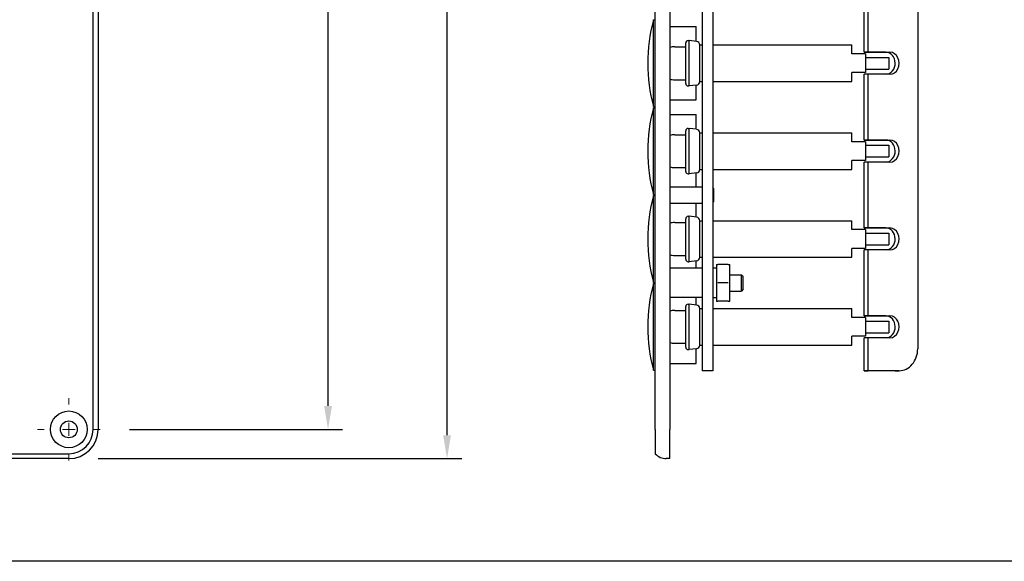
# Model space of a CAD drawing. Header units: inches. Extents: x 0 to 33.1, y 0 to 21.1.
# Tile 2 of 22: x 8.8 to 17.2, y 0.3 to 5. Entities that reach past the tile are written whole.
import ezdxf

# ---------------------------------------------------------------- set-up
doc = ezdxf.new("R2010")
doc.units = ezdxf.units.IN
doc.header["$LTSCALE"] = 0.5
doc.header["$MEASUREMENT"] = 0
doc.linetypes.add('CENTER', pattern=[2, 1.25, -0.25, 0.25, -0.25])
for name, color, linetype, lineweight in [('AM_7', 4, 'CENTER', 15), ('AM_REFDIM', 4, 'Continuous', 15), ('AM_VIS', 7, 'Continuous', 30)]:
    doc.layers.add(name, color=color, linetype=linetype, lineweight=lineweight)
doc.layers.add('FORMAT', color=112, linetype='Continuous')
doc.styles.get("Standard").update_dxf_attribs({"font": 'simplex.shx'})
doc.dimstyles.new('3PL NO CL$0', dxfattribs={"dimtxt": 0.1, "dimasz": 0.1, "dimexe": 0.0625, "dimexo": 0.125, "dimgap": 0.09, "dimtad": 0, "dimtih": 1, "dimtoh": 1, "dimdec": 3, "dimzin": 4, "dimdsep": 46, "dimtxsty": 'Standard', "dimcen": 0, "dimclrd": 256, "dimclre": 256, "dimclrt": 256, "dimadec": 0, "dimazin": 0, "dimtfac": 1, "dimtdec": 3, "dimtofl": 0, "dimtmove": 0, "dimatfit": 3, "dimfxl": 1, "dimtolj": 1, "dimtzin": 0, "dimarcsym": 0})

# ---------------------------------------------------------------- blocks, each defined once
blk = doc.blocks.new('*D2')
at = {"layer": 'AM_REFDIM', "lineweight": -2}
for p, q in [((9.4224, 16.2061), (12.5279, 16.2061)), ((12.4029, 16.0061), (12.4029, 9.0595)), ((12.4029, 1.4061), (12.4029, 8.4995)), ((9.4224, 1.2061), (12.5279, 1.2061))]:
    blk.add_line(p, q, dxfattribs=at)
at = {"layer": 'AM_REFDIM'}
for points in [[(12.3696, 16.0061), (12.4363, 16.0061), (12.4029, 16.2061)], [(12.3696, 1.4061), (12.4363, 1.4061), (12.4029, 1.2061)]]:
    blk.add_solid(points, dxfattribs=at)
at = {"layer": 'Defpoints', "color": 0}
for p in [(9.1724, 16.2061), (9.1724, 1.2061), (12.4029, 1.2061)]:
    blk.add_point(p, dxfattribs=at)
at = {"layer": 'AM_REFDIM', "insert": (12.4029, 8.7795), "char_height": 0.2, "attachment_point": 5}
blk.add_mtext('\\A1;15.00', dxfattribs=at)
blk = doc.blocks.new('*D4')
at = {"layer": 'AM_REFDIM', "lineweight": -2}
for p, q in [((9.6894, 15.9561), (11.5112, 15.9561)), ((11.3862, 15.7561), (11.3862, 10.5704)), ((11.3862, 1.6561), (11.3862, 10.0104)), ((9.6894, 1.4561), (11.5112, 1.4561))]:
    blk.add_line(p, q, dxfattribs=at)
at = {"layer": 'AM_REFDIM'}
for points in [[(11.3529, 15.7561), (11.4196, 15.7561), (11.3862, 15.9561)], [(11.3529, 1.6561), (11.4196, 1.6561), (11.3862, 1.4561)]]:
    blk.add_solid(points, dxfattribs=at)
at = {"layer": 'Defpoints', "color": 0}
for p in [(9.4394, 15.9561), (9.4394, 1.4561), (11.3862, 1.4561)]:
    blk.add_point(p, dxfattribs=at)
at = {"layer": 'AM_REFDIM', "insert": (11.3862, 10.2904), "char_height": 0.2, "attachment_point": 5}
blk.add_mtext('\\A1;2X 14.500', dxfattribs=at)

msp = doc.modelspace()

# ---------------------------------------------------------------- linework, layer by layer
at = {"layer": 'AM_7'}
for p, q in [((9.1724, 1.6671), (9.1724, 1.7231)), ((8.9054, 1.4561), (8.9614, 1.4561)), ((9.1174, 1.4561), (9.2274, 1.4561)), ((9.1724, 1.4011), (9.1724, 1.5111)), ((9.3834, 1.4561), (9.4394, 1.4561)), ((9.1724, 1.1891), (9.1724, 1.2451))]:
    msp.add_line(p, q, dxfattribs=at)
at = {"layer": 'AM_VIS', "color": 203}
for p, q in [((9.3801, 1.4561), (9.3801, 15.9561)), ((9.4224, 15.9561), (9.4224, 1.4561)), ((14.1814, 1.4561), (14.1814, 15.9561)), ((14.3064, 15.9561), (14.3064, 1.4561)), ((14.3064, 3.5251), (14.5819, 3.5251)), ((14.6814, 3.5101), (14.6719, 3.5195)), ((14.6814, 3.4021), (14.6814, 3.5101)), ((14.3064, 3.3871), (14.5819, 3.3871)), ((14.6814, 3.4021), (14.6719, 3.3927)), ((14.8169, 2.7751), (14.9164, 2.7751)), ((14.9164, 2.6371), (14.9164, 2.7751)), ((14.9314, 2.7601), (14.9164, 2.7751)), ((14.9314, 2.6521), (14.9314, 2.7601)), ((14.8169, 2.6371), (14.9164, 2.6371)), ((14.9314, 2.6521), (14.9164, 2.6371)), ((14.1814, 1.4561), (14.1814, 1.2484)), ((14.3064, 1.2061), (14.3064, 1.4561)), ((4.4224, 1.2484), (9.1724, 1.2484)), ((9.1724, 1.2061), (4.4224, 1.2061)), ((14.3064, 1.2061), (14.2751, 1.2061))]:
    msp.add_line(p, q, dxfattribs=at)
at = {"layer": 'AM_VIS', "color": 161}
for p, q in [((14.5819, 15.4561), (14.5819, 1.9561)), ((14.6719, 15.4561), (14.6719, 1.9561)), ((14.6719, 1.9561), (14.5819, 1.9561))]:
    msp.add_line(p, q, dxfattribs=at)
at = {"layer": 'AM_VIS', "color": 31}
for p, q in [((16.4231, 13.7689), (16.4231, 2.144)), ((15.9665, 4.6754), (15.9665, 5.2379)), ((16.0008, 4.6755), (16.0008, 5.238)), ((15.9665, 4.6754), (16.0008, 4.6755)), ((16.1512, 4.6753), (15.9665, 4.6754)), ((16.0008, 4.6755), (16.1855, 4.6753)), ((16.0008, 4.488), (15.9665, 4.4879)), ((15.9665, 3.9254), (15.9665, 4.4879)), ((16.0008, 3.9255), (16.0008, 4.488)), ((16.1855, 4.4878), (16.0008, 4.488)), ((15.9665, 3.9254), (16.0008, 3.9255)), ((16.1512, 3.9253), (15.9665, 3.9254)), ((16.0008, 3.9255), (16.1855, 3.9253)), ((16.0008, 3.738), (15.9665, 3.7379)), ((15.9665, 3.1754), (15.9665, 3.7379)), ((16.0008, 3.1755), (16.0008, 3.738)), ((16.1855, 3.7378), (16.0008, 3.738)), ((15.9665, 3.1754), (16.0008, 3.1755)), ((16.1512, 3.1753), (15.9665, 3.1754)), ((16.0008, 3.1755), (16.1855, 3.1753)), ((16.0008, 2.988), (15.9665, 2.9879)), ((15.9665, 2.4254), (15.9665, 2.9879)), ((16.0008, 2.4255), (16.0008, 2.988)), ((16.1855, 2.9878), (16.0008, 2.988)), ((15.9665, 2.4254), (16.0008, 2.4255)), ((16.1512, 2.4253), (15.9665, 2.4254)), ((16.0008, 2.4255), (16.1855, 2.4253)), ((16.0008, 2.238), (15.9665, 2.2379)), ((15.9665, 1.9567), (15.9665, 2.2379)), ((16.0008, 1.9567), (16.0008, 2.238)), ((16.1855, 2.2378), (16.0008, 2.238)), ((16.2304, 1.9565), (15.9665, 1.9567)), ((15.9665, 1.9567), (16.0008, 1.9567)), ((16.2647, 1.9566), (16.0008, 1.9567)), ((16.2307, 1.9565), (16.265, 1.9566))]:
    msp.add_line(p, q, dxfattribs=at)
at = {"layer": 'AM_VIS', "color": 150}
for p, q in [((14.1664, 4.2111), (14.1664, 4.9511)), ((14.1664, 4.9511), (14.1814, 4.9511)), ((14.3064, 4.8936), (14.5314, 4.8936)), ((14.5314, 4.7676), (14.5314, 4.8936)), ((14.5314, 4.2686), (14.5314, 4.3945)), ((14.1664, 4.2111), (14.1814, 4.2111)), ((14.3064, 4.2686), (14.5314, 4.2686)), ((14.1664, 3.4611), (14.1664, 4.2011)), ((14.1664, 4.2011), (14.1814, 4.2011)), ((14.3064, 4.1436), (14.5314, 4.1436)), ((14.5314, 4.0176), (14.5314, 4.1436)), ((14.5314, 3.5251), (14.5314, 3.6445)), ((14.1664, 3.4611), (14.1814, 3.4611)), ((14.1664, 2.7111), (14.1664, 3.4511)), ((14.1664, 3.4511), (14.1814, 3.4511)), ((14.5314, 3.2676), (14.5314, 3.3871)), ((14.5314, 2.8311), (14.5314, 2.8945)), ((14.1664, 2.7111), (14.1814, 2.7111)), ((14.1664, 1.9611), (14.1664, 2.7011)), ((14.1664, 2.7011), (14.1814, 2.7011)), ((14.5314, 2.5176), (14.5314, 2.5811)), ((14.5314, 2.0186), (14.5314, 2.1445)), ((14.3064, 2.0186), (14.5314, 2.0186)), ((14.1664, 1.9611), (14.1814, 1.9611))]:
    msp.add_line(p, q, dxfattribs=at)
at = {"layer": 'AM_VIS', "color": 132}
for p, q in [((14.3469, 4.7216), (14.4414, 4.7216)), ((14.4414, 4.4076), (14.4414, 4.7546)), ((14.4614, 4.7746), (14.4702, 4.7746)), ((14.4702, 4.3876), (14.4702, 4.7746)), ((14.5347, 4.7673), (14.4702, 4.7746)), ((14.5614, 4.4247), (14.5614, 4.7374)), ((14.5614, 4.7373), (14.5819, 4.7373)), ((14.6719, 4.7373), (15.8614, 4.7373)), ((15.8614, 4.6611), (15.8614, 4.7373)), ((15.9764, 4.6611), (15.8614, 4.6611)), ((15.9764, 4.6611), (15.9764, 4.5011)), ((15.9764, 4.6311), (16.1764, 4.6311)), ((16.1764, 4.6311), (16.1764, 4.5311)), ((15.8614, 4.4248), (15.8614, 4.5011)), ((15.9764, 4.5011), (15.8614, 4.5011)), ((15.9764, 4.5311), (16.1764, 4.5311)), ((14.3469, 4.4406), (14.4414, 4.4406)), ((14.4614, 4.3876), (14.4702, 4.3876)), ((14.5347, 4.3949), (14.4702, 4.3876)), ((14.5614, 4.4248), (14.5819, 4.4248)), ((14.6719, 4.4248), (15.8614, 4.4248)), ((14.3469, 3.9716), (14.4414, 3.9716)), ((14.4414, 3.6576), (14.4414, 4.0046)), ((14.4614, 4.0246), (14.4702, 4.0246)), ((14.4702, 3.6376), (14.4702, 4.0246)), ((14.5347, 4.0173), (14.4702, 4.0246)), ((14.5614, 3.6747), (14.5614, 3.9874)), ((14.5614, 3.9873), (14.5819, 3.9873)), ((14.6719, 3.9873), (15.8614, 3.9873)), ((15.8614, 3.9111), (15.8614, 3.9873)), ((15.9764, 3.9111), (15.8614, 3.9111)), ((15.9764, 3.9111), (15.9764, 3.7511)), ((15.9764, 3.8811), (16.1764, 3.8811)), ((16.1764, 3.8811), (16.1764, 3.7811)), ((15.8614, 3.6748), (15.8614, 3.7511)), ((15.9764, 3.7511), (15.8614, 3.7511)), ((15.9764, 3.7811), (16.1764, 3.7811)), ((14.3469, 3.6906), (14.4414, 3.6906)), ((14.4614, 3.6376), (14.4702, 3.6376)), ((14.5347, 3.6449), (14.4702, 3.6376)), ((14.5614, 3.6748), (14.5819, 3.6748)), ((14.6719, 3.6748), (15.8614, 3.6748)), ((14.3469, 3.2216), (14.4414, 3.2216)), ((14.4414, 2.9076), (14.4414, 3.2546)), ((14.4614, 3.2746), (14.4702, 3.2746)), ((14.4702, 2.8876), (14.4702, 3.2746)), ((14.5347, 3.2673), (14.4702, 3.2746)), ((14.5614, 2.9247), (14.5614, 3.2374)), ((14.5614, 3.2373), (14.5819, 3.2373)), ((14.6719, 3.2373), (15.8614, 3.2373)), ((15.8614, 3.1611), (15.8614, 3.2373)), ((15.9764, 3.1611), (15.8614, 3.1611)), ((15.9764, 3.1611), (15.9764, 3.0011)), ((15.9764, 3.1311), (16.1764, 3.1311)), ((16.1764, 3.1311), (16.1764, 3.0311)), ((15.9764, 3.0311), (16.1764, 3.0311)), ((15.8614, 2.9248), (15.8614, 3.0011)), ((15.9764, 3.0011), (15.8614, 3.0011)), ((14.3469, 2.9406), (14.4414, 2.9406)), ((14.4614, 2.8876), (14.4702, 2.8876)), ((14.5347, 2.8949), (14.4702, 2.8876)), ((14.5614, 2.9248), (14.5819, 2.9248)), ((14.6719, 2.9248), (15.8614, 2.9248)), ((14.4614, 2.5246), (14.4702, 2.5246)), ((14.4702, 2.1376), (14.4702, 2.5246)), ((14.5347, 2.5173), (14.4702, 2.5246)), ((14.3469, 2.4716), (14.4414, 2.4716)), ((14.4414, 2.1576), (14.4414, 2.5046)), ((14.5614, 2.1747), (14.5614, 2.4874)), ((14.5614, 2.4873), (14.5819, 2.4873)), ((14.6719, 2.4873), (15.8614, 2.4873)), ((15.8614, 2.4111), (15.8614, 2.4873)), ((15.9764, 2.4111), (15.8614, 2.4111)), ((15.9764, 2.4111), (15.9764, 2.2511)), ((15.9764, 2.3811), (16.1764, 2.3811)), ((16.1764, 2.3811), (16.1764, 2.2811)), ((15.9764, 2.2811), (16.1764, 2.2811)), ((14.3469, 2.1906), (14.4414, 2.1906)), ((15.8614, 2.1748), (15.8614, 2.2511)), ((15.9764, 2.2511), (15.8614, 2.2511)), ((14.4614, 2.1376), (14.4702, 2.1376)), ((14.5347, 2.1449), (14.4702, 2.1376)), ((14.5614, 2.1748), (14.5819, 2.1748)), ((14.6719, 2.1748), (15.8614, 2.1748))]:
    msp.add_line(p, q, dxfattribs=at)
at = {"layer": 'AM_VIS', "color": 33}
for p, q in [((14.7029, 2.8623), (14.7029, 2.7842)), ((14.7029, 2.8623), (14.7169, 2.8623)), ((14.803, 2.8623), (14.7169, 2.8623)), ((14.803, 2.8623), (14.8169, 2.8623)), ((14.8169, 2.7842), (14.8169, 2.8623)), ((14.7029, 2.7842), (14.7029, 2.628)), ((14.8169, 2.628), (14.8169, 2.7842)), ((14.803, 2.7061), (14.7169, 2.7061)), ((14.7029, 2.628), (14.7029, 2.5498)), ((14.8169, 2.5498), (14.8169, 2.628)), ((14.7029, 2.5498), (14.7169, 2.5498)), ((14.803, 2.5498), (14.7169, 2.5498)), ((14.803, 2.5498), (14.8169, 2.5498))]:
    msp.add_line(p, q, dxfattribs=at)
at = {"layer": 'AM_VIS', "color": 62}
for p, q in [((14.5819, 2.8311), (14.3064, 2.8311)), ((14.5819, 2.5811), (14.3064, 2.5811))]:
    msp.add_line(p, q, dxfattribs=at)
at = {"layer": 'AM_VIS', "color": 73}
for p, q in [((14.7029, 2.8323), (14.6719, 2.8323)), ((14.7029, 2.5796), (14.6719, 2.5796))]:
    msp.add_line(p, q, dxfattribs=at)
at = {"layer": 'AM_VIS', "color": 203}
for radius in [0.157, 0.072]:
    msp.add_circle((9.1724, 1.4561), radius, dxfattribs=at)
at = {"layer": 'AM_VIS', "color": 150}
for centre in [(15.5104, 4.5811), (15.5104, 3.8311), (15.5104, 3.0811), (15.5104, 2.3311)]:
    msp.add_arc(centre, 1.394, 164.6079, 195.3921, dxfattribs=at)
at = {"layer": 'AM_VIS', "color": 132}
for centre, radius, start, end in [((14.3469, 4.5811), 0.1405, 90, 106.75359), ((14.4614, 4.7546), 0.02, 90, 180), ((14.5314, 4.7374), 0.03, 0, 83.51955), ((14.3469, 4.5811), 0.1405, 253.24641, 270), ((14.4614, 4.4076), 0.02, 180, 270), ((14.5314, 4.4247), 0.03, 276.48045, 0), ((14.3469, 3.8311), 0.1405, 90, 106.75359), ((14.4614, 4.0046), 0.02, 90, 180), ((14.5314, 3.9874), 0.03, 0, 83.51955), ((14.3469, 3.8311), 0.1405, 253.24641, 270), ((14.4614, 3.6576), 0.02, 180, 270), ((14.5314, 3.6747), 0.03, 276.48045, 0), ((14.3469, 3.0811), 0.1405, 90, 106.75359), ((14.4614, 3.2546), 0.02, 90, 180), ((14.5314, 3.2374), 0.03, 0, 83.51955), ((14.3469, 3.0811), 0.1405, 253.24641, 270), ((14.4614, 2.9076), 0.02, 180, 270), ((14.5314, 2.9247), 0.03, 276.48045, 0), ((14.4614, 2.5046), 0.02, 90, 180), ((14.3469, 2.3311), 0.1405, 90, 106.75359), ((14.5314, 2.4874), 0.03, 0, 83.51955), ((14.3469, 2.3311), 0.1405, 253.24641, 270), ((14.4614, 2.1576), 0.02, 180, 270), ((14.5314, 2.1747), 0.03, 276.48045, 0)]:
    msp.add_arc(centre, radius, start, end, dxfattribs=at)
at = {"layer": 'AM_VIS', "color": 203}
for centre, radius, start, end in [((9.1724, 1.4561), 0.25, 270, 360), ((9.1724, 1.4561), 0.2077, 270, 360), ((14.2751, 1.3311), 0.125, 221.40962, 270)]:
    msp.add_arc(centre, radius, start, end, dxfattribs=at)
at = {"layer": 'AM_VIS', "color": 31}
for centre, major_axis, start_param, end_param in [((16.1512, 4.5815), (0.0001, -0.0937), 0.037494, 3.139814), ((16.1855, 4.5816), (-0.0001, 0.0937), 3.139814, 6.281407), ((16.1512, 3.8315), (0.0001, -0.0937), 0.037494, 3.139814), ((16.1855, 3.8316), (-0.0001, 0.0937), 3.139814, 6.281407), ((16.1512, 3.0815), (0.0001, -0.0937), 0.037494, 3.139814), ((16.1855, 3.0816), (-0.0001, 0.0937), 3.139814, 6.281407), ((16.1512, 2.3315), (0.0001, -0.0937), 0.037494, 3.139814), ((16.1855, 2.3316), (-0.0001, 0.0937), 3.139814, 6.281407), ((16.2647, 2.1441), (-0.0003, 0.1875), 3.139814, 4.710611)]:
    msp.add_ellipse(centre, major_axis=major_axis, ratio=0.84453, start_param=start_param, end_param=end_param, dxfattribs=at)
at = {"layer": 'FORMAT'}
msp.add_line((33.1056, 0.33), (0, 0.33), dxfattribs=at)

# ---------------------------------------------------------------- dimensions: what is measured, and where the dimension line sits
at = {"layer": 'AM_REFDIM'}
dim = msp.add_linear_dim(base=(12.4029, 1.2061), p1=(9.1724, 16.2061), p2=(9.1724, 1.2061), angle=90, dimstyle='3PL NO CL$0', override={"dimscale": 2, "dimdec": 2, "dimlfac": 1, "dimarcsym": 1}, dxfattribs=at)
dim.commit()
dim.dimension.update_dxf_attribs({"geometry": '*D2', "text_midpoint": (12.4029, 8.7795), "dimtype": 128})
dim = msp.add_linear_dim(base=(11.3862, 1.4561), p1=(9.4394, 15.9561), p2=(9.4394, 1.4561), angle=90, text='2X <>', dimstyle='3PL NO CL$0', override={"dimscale": 2, "dimlfac": 1, "dimarcsym": 1}, dxfattribs=at)
dim.commit()
dim.dimension.update_dxf_attribs({"geometry": '*D4', "text_midpoint": (11.3862, 10.2904), "dimtype": 128})

doc.saveas('drawing.dxf')
